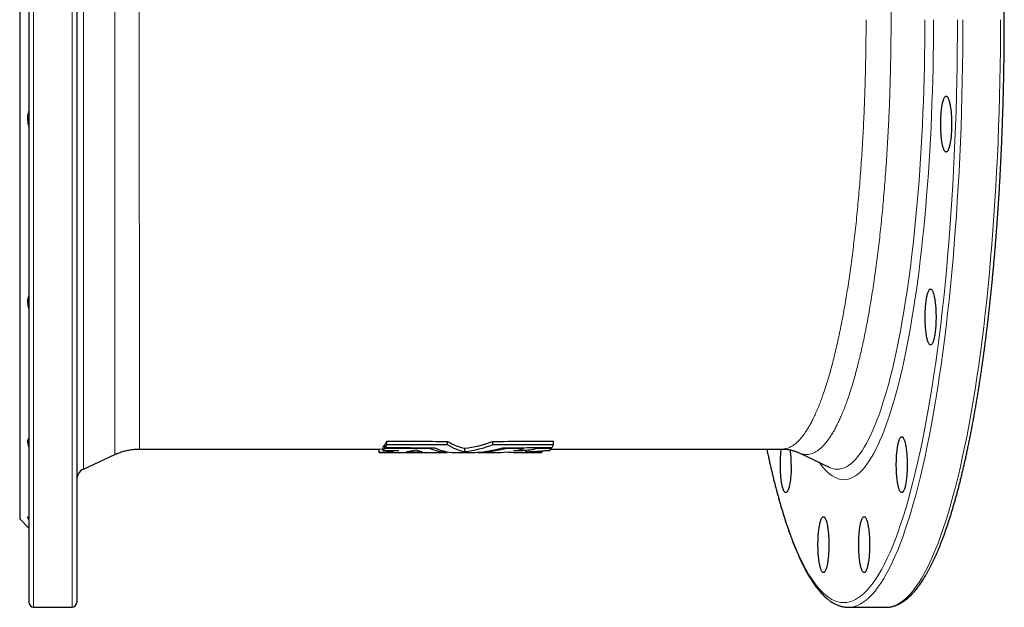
# Model space of a CAD drawing. Header units: millimetres. Extents: x -59 to 1005, y -244 to 874.
# Tile 1 of 4: x -59 to 364, y -244 to 8. Entities that reach past the tile are written whole.
import ezdxf

# ---------------------------------------------------------------- set-up
doc = ezdxf.new("R2010")
doc.units = ezdxf.units.MM

msp = doc.modelspace()

# ---------------------------------------------------------------- linework, layer by layer
at = {"color": 7, "linetype": 'Continuous', "lineweight": 25}
for p, q in [((-55.42, 258.89), (-55.42, 8.39)), ((-34.92, 258.89), (-34.92, 8.39)), ((-59.42, 222.89), (-59.42, 8.39)), ((-59.42, 8.39), (-59.42, -206.11)), ((-55.42, 8.39), (-55.42, -242.11)), ((-34.92, 8.39), (-34.92, -242.11)), ((98.47, -174.25), (98.47, -172.72)), ((124.57, -174.33), (124.57, -172.8)), ((144.02, -174.33), (144.02, -172.8)), ((170.12, -174.25), (170.12, -172.72)), ((-7.93, -176.11), (95.1, -176.11)), ((95.1, -176.11), (96.83, -176.05)), ((95.1, -177.61), (95.1, -176.11)), ((95.1, -177.61), (102.69, -177.61)), ((96.83, -176.69), (96.83, -175.18)), ((97.5, -174.36), (97.77, -174.36)), ((97.5, -175.87), (97.5, -174.36)), ((97.77, -175.48), (97.77, -173.96)), ((104.5, -177.55), (115.61, -177.56)), ((106.9, -177.28), (113.61, -177.29)), ((116.77, -177.61), (124.42, -177.61)), ((116.91, -175.92), (116.91, -175.53)), ((124.42, -177.61), (124.42, -177.33)), ((127.36, -177.61), (134.5, -177.61)), ((131.94, -177.3), (131.94, -175.79)), ((137.45, -177.61), (137.45, -177.49)), ((137.45, -177.61), (145.09, -177.61)), ((149.74, -175.92), (149.74, -175.53)), ((156.19, -177.61), (165.05, -177.61)), ((157.38, -175.91), (157.38, -175.51)), ((162.33, -175.9), (162.33, -175.5)), ((165.05, -177.61), (165.05, -176.9)), ((166.43, -176.69), (168.48, -176.69)), ((168.98, -176.11), (268.41, -176.11)), ((169.15, -175.87), (169.15, -175.48)), ((268.41, -176.1), (268.41, -176.1)), ((275.39, -177.64), (288.55, -183.93)), ((-32.03, -184.76), (-18.49, -178.45)), ((-59.42, -206.11), (-55.42, -210.11)), ((-53.42, -244.11), (-36.92, -244.11)), ((296.84, -244.11), (313.03, -244.11)), ((313.03, -244.11), (313.21, -244.11))]:
    msp.add_line(p, q, dxfattribs=at)
at = {"color": 8, "linetype": 'Continuous', "lineweight": 18}
for p, q in [((-53.42, 260.89), (-53.42, 8.39)), ((-36.92, 260.89), (-36.92, 8.39)), ((-32.03, 201.54), (-32.03, 8.39)), ((-53.42, 8.39), (-53.42, -244.11)), ((-36.92, 8.39), (-36.92, -244.11)), ((-32.03, 8.39), (-32.03, -184.76))]:
    msp.add_line(p, q, dxfattribs=at)
at = {"color": 8, "linetype": 'Continuous', "lineweight": 18, "flags": 128}
for points in [[(261.83, -176.11), (262.18, -177.77), (263.14, -182.09), (264.13, -186.28), (265.13, -190.34), (266.16, -194.27), (267.2, -198.05), (268.26, -201.7), (269.35, -205.2), (270.45, -208.55), (271.56, -211.75), (272.69, -214.81), (273.84, -217.71), (275, -220.45), (276.18, -223.04), (277.37, -225.47), (278.57, -227.74), (279.78, -229.85), (281, -231.79), (282.23, -233.57), (283.47, -235.19), (284.72, -236.64), (285.98, -237.91), (287.24, -239.03), (288.5, -239.97), (289.77, -240.74), (291.05, -241.34), (292.32, -241.77), (293.6, -242.02), (294.88, -242.11), (296.16, -242.02), (297.44, -241.77), (298.72, -241.34), (299.99, -240.74), (301.26, -239.97), (302.53, -239.03), (303.79, -237.91), (305.04, -236.64), (306.29, -235.19), (307.53, -233.57), (308.76, -231.79), (309.98, -229.85), (311.19, -227.74), (312.39, -225.47), (313.58, -223.04), (314.76, -220.45), (315.92, -217.71), (317.07, -214.81), (318.2, -211.75), (319.32, -208.55), (320.42, -205.2), (321.5, -201.7), (322.56, -198.05), (323.61, -194.27), (324.63, -190.34), (325.64, -186.28), (326.62, -182.09), (327.58, -177.77), (328.52, -173.32), (329.44, -168.74), (330.33, -164.04), (331.2, -159.23), (332.04, -154.3), (332.86, -149.25), (333.65, -144.1), (334.42, -138.85), (335.16, -133.49), (335.87, -128.04), (336.55, -122.5), (337.2, -116.86), (337.83, -111.14), (338.42, -105.33), (338.99, -99.45), (339.53, -93.5), (340.03, -87.47), (340.51, -81.38), (340.95, -75.23), (341.36, -69.02), (341.74, -62.76), (342.09, -56.44), (342.4, -50.09), (342.68, -43.69), (342.93, -37.26), (343.15, -30.8), (343.33, -24.31), (343.48, -17.79), (343.6, -11.26), (343.68, -4.72), (343.73, 1.83), (343.75, 8.39)], [(284.5, -181.99), (284.9, -182.56), (285.88, -183.83), (286.86, -184.97), (287.85, -185.98), (288.85, -186.86), (289.85, -187.6), (290.85, -188.21), (291.86, -188.69), (292.86, -189.02), (293.87, -189.23), (294.88, -189.29), (295.89, -189.23), (296.9, -189.02), (297.91, -188.69), (298.91, -188.21), (299.92, -187.6), (300.91, -186.86), (301.91, -185.98), (302.9, -184.97), (303.88, -183.83), (304.86, -182.56), (305.83, -181.15), (306.8, -179.62), (307.76, -177.96), (308.7, -176.16), (309.64, -174.25), (310.57, -172.2), (311.48, -170.04), (312.39, -167.75), (313.28, -165.34), (314.16, -162.81), (315.03, -160.16), (315.89, -157.4), (316.73, -154.53), (317.55, -151.54), (318.36, -148.44), (319.15, -145.24), (319.93, -141.93), (320.69, -138.52), (321.43, -135.01), (322.15, -131.39), (322.86, -127.69), (323.54, -123.89), (324.21, -120), (324.85, -116.02), (325.48, -111.95), (326.08, -107.81), (326.67, -103.58), (327.23, -99.28), (327.76, -94.9), (328.28, -90.45), (328.77, -85.94), (329.24, -81.36), (329.69, -76.72), (330.11, -72.02), (330.51, -67.26), (330.89, -62.45), (331.24, -57.6), (331.56, -52.7), (331.86, -47.75), (332.13, -42.77), (332.38, -37.76), (332.61, -32.71), (332.8, -27.63), (332.97, -22.53), (333.12, -17.41), (333.24, -12.27), (333.33, -7.12), (333.4, -1.96), (333.43, 3.22), (333.45, 8.39)], [(288.55, -183.93), (289.09, -184.17), (290.08, -184.5), (291.06, -184.7), (292.05, -184.76), (293.04, -184.7), (294.02, -184.5), (295.01, -184.17), (295.99, -183.71), (296.97, -183.11), (297.94, -182.39), (298.92, -181.53), (299.88, -180.54), (300.85, -179.43), (301.8, -178.18), (302.75, -176.81), (303.69, -175.31), (304.63, -173.68), (305.55, -171.93), (306.47, -170.06), (307.38, -168.06), (308.27, -165.95), (309.16, -163.71), (310.03, -161.36), (310.89, -158.89), (311.74, -156.3), (312.57, -153.6), (313.39, -150.79), (314.2, -147.87), (314.99, -144.85), (315.76, -141.72), (316.52, -138.48), (317.26, -135.15), (317.99, -131.72), (318.7, -128.19), (319.38, -124.57), (320.05, -120.85), (320.7, -117.05), (321.33, -113.16), (321.95, -109.19), (322.54, -105.14), (323.11, -101.01), (323.65, -96.81), (324.18, -92.53), (324.68, -88.19), (325.17, -83.77), (325.63, -79.3), (326.06, -74.76), (326.47, -70.17), (326.86, -65.53), (327.23, -60.83), (327.57, -56.09), (327.89, -51.3), (328.18, -46.47), (328.45, -41.6), (328.69, -36.7), (328.91, -31.77), (329.1, -26.81), (329.27, -21.83), (329.41, -16.82), (329.53, -11.8), (329.62, -6.76), (329.68, -1.72), (329.72, 3.33), (329.73, 8.39)], [(297.03, -244.11), (298.13, -244.02), (299.42, -243.76), (300.71, -243.33), (301.99, -242.73), (303.27, -241.95), (304.55, -241), (305.82, -239.88), (307.08, -238.59), (308.34, -237.13), (309.59, -235.51), (310.83, -233.71), (312.07, -231.75), (313.29, -229.63), (314.5, -227.34), (315.69, -224.89), (316.88, -222.28), (318.05, -219.51), (319.21, -216.59), (320.35, -213.51), (321.47, -210.28), (322.58, -206.9), (323.67, -203.37), (324.74, -199.7), (325.8, -195.89), (326.83, -191.93), (327.84, -187.84), (328.83, -183.61), (329.8, -179.25), (330.75, -174.77), (331.68, -170.15), (332.58, -165.42), (333.45, -160.56), (334.3, -155.59), (335.13, -150.51), (335.92, -145.32), (336.7, -140.03), (337.44, -134.63), (338.16, -129.13), (338.84, -123.54), (339.5, -117.86), (340.13, -112.09), (340.73, -106.24), (341.3, -100.31), (341.84, -94.31), (342.35, -88.24), (342.83, -82.1), (343.28, -75.9), (343.69, -69.64), (344.07, -63.32), (344.42, -56.96), (344.74, -50.55), (345.03, -44.11), (345.28, -37.62), (345.5, -31.11), (345.68, -24.57), (345.83, -18), (345.95, -11.42), (346.04, -4.82), (346.09, 1.78), (346.1, 8.39)], [(313.21, -244.11), (314.32, -244.02), (315.6, -243.76), (316.89, -243.33), (318.18, -242.73), (319.46, -241.95), (320.73, -241), (322, -239.88), (323.27, -238.59), (324.53, -237.13), (325.78, -235.51), (327.02, -233.71), (328.25, -231.75), (329.47, -229.63), (330.68, -227.34), (331.88, -224.89), (333.06, -222.28), (334.23, -219.51), (335.39, -216.59), (336.53, -213.51), (337.66, -210.28), (338.76, -206.9), (339.85, -203.37), (340.93, -199.7), (341.98, -195.89), (343.01, -191.93), (344.03, -187.84), (345.02, -183.61), (345.99, -179.25), (346.93, -174.77), (347.86, -170.15), (348.76, -165.42), (349.63, -160.56), (350.48, -155.59), (351.31, -150.51), (352.11, -145.32), (352.88, -140.03), (353.62, -134.63), (354.34, -129.13), (355.03, -123.54), (355.69, -117.86), (356.32, -112.09), (356.92, -106.24), (357.49, -100.31), (358.03, -94.31), (358.54, -88.24), (359.01, -82.1), (359.46, -75.9), (359.88, -69.64), (360.26, -63.32), (360.61, -56.96), (360.93, -50.55), (361.21, -44.11), (361.46, -37.62), (361.68, -31.11), (361.86, -24.57), (362.02, -18), (362.13, -11.42), (362.22, -4.82), (362.27, 1.78), (362.29, 8.39)]]:
    msp.add_lwpolyline(points, dxfattribs=at)
at = {"color": 7, "linetype": 'Continuous', "lineweight": 25, "flags": 128}
for points in [[(341.23, -36.48), (341.23, -37.18), (341.22, -37.87), (341.2, -38.56), (341.17, -39.25), (341.13, -39.92), (341.09, -40.58), (341.04, -41.23), (340.98, -41.87), (340.92, -42.48), (340.85, -43.07), (340.77, -43.65), (340.68, -44.19), (340.59, -44.71), (340.5, -45.21), (340.39, -45.67), (340.29, -46.11), (340.18, -46.51), (340.06, -46.87), (339.94, -47.2), (339.82, -47.5), (339.69, -47.76), (339.56, -47.98), (339.43, -48.16), (339.3, -48.3), (339.16, -48.4), (339.03, -48.46), (338.89, -48.48), (338.75, -48.46), (338.62, -48.4), (338.48, -48.3), (338.35, -48.16), (338.22, -47.98), (338.09, -47.76), (337.96, -47.5), (337.84, -47.2), (337.72, -46.87), (337.6, -46.51), (337.49, -46.11), (337.39, -45.67), (337.28, -45.21), (337.19, -44.71), (337.1, -44.19), (337.01, -43.65), (336.93, -43.07), (336.86, -42.48), (336.8, -41.87), (336.74, -41.23), (336.69, -40.58), (336.65, -39.92), (336.61, -39.25), (336.58, -38.56), (336.56, -37.87), (336.55, -37.18), (336.55, -36.48), (336.55, -35.78), (336.56, -35.09), (336.58, -34.4), (336.61, -33.71), (336.65, -33.04), (336.69, -32.38), (336.74, -31.73), (336.8, -31.09), (336.86, -30.48), (336.93, -29.89), (337.01, -29.31), (337.1, -28.77), (337.19, -28.25), (337.28, -27.75), (337.39, -27.29), (337.49, -26.85), (337.6, -26.45), (337.72, -26.09), (337.84, -25.76), (337.96, -25.46), (338.09, -25.2), (338.22, -24.98), (338.35, -24.8), (338.48, -24.66), (338.62, -24.56), (338.75, -24.5), (338.89, -24.48), (339.03, -24.5), (339.16, -24.56), (339.3, -24.66), (339.43, -24.8), (339.56, -24.98), (339.69, -25.2), (339.82, -25.46), (339.94, -25.76), (340.06, -26.09), (340.18, -26.45), (340.29, -26.85), (340.39, -27.29), (340.5, -27.75), (340.59, -28.25), (340.68, -28.77), (340.77, -29.31), (340.85, -29.89), (340.92, -30.48), (340.98, -31.09), (341.04, -31.73), (341.09, -32.38), (341.13, -33.04), (341.17, -33.71), (341.2, -34.4), (341.22, -35.09), (341.23, -35.78), (341.23, -36.48)], [(334.53, -119.39), (334.53, -120.09), (334.52, -120.78), (334.5, -121.47), (334.47, -122.16), (334.43, -122.83), (334.39, -123.49), (334.34, -124.14), (334.28, -124.78), (334.22, -125.39), (334.15, -125.98), (334.07, -126.56), (333.98, -127.1), (333.89, -127.63), (333.8, -128.12), (333.69, -128.58), (333.59, -129.02), (333.48, -129.42), (333.36, -129.78), (333.24, -130.11), (333.12, -130.41), (332.99, -130.67), (332.86, -130.89), (332.73, -131.07), (332.6, -131.21), (332.46, -131.31), (332.33, -131.37), (332.19, -131.39), (332.05, -131.37), (331.92, -131.31), (331.78, -131.21), (331.65, -131.07), (331.52, -130.89), (331.39, -130.67), (331.26, -130.41), (331.14, -130.11), (331.02, -129.78), (330.9, -129.42), (330.79, -129.02), (330.69, -128.58), (330.58, -128.12), (330.49, -127.63), (330.4, -127.1), (330.31, -126.56), (330.23, -125.98), (330.16, -125.39), (330.1, -124.78), (330.04, -124.14), (329.99, -123.49), (329.95, -122.83), (329.91, -122.16), (329.88, -121.47), (329.86, -120.78), (329.85, -120.09), (329.85, -119.39), (329.85, -118.69), (329.86, -118), (329.88, -117.31), (329.91, -116.62), (329.95, -115.95), (329.99, -115.29), (330.04, -114.64), (330.1, -114), (330.16, -113.39), (330.23, -112.8), (330.31, -112.22), (330.4, -111.68), (330.49, -111.16), (330.58, -110.66), (330.69, -110.2), (330.79, -109.76), (330.9, -109.36), (331.02, -109), (331.14, -108.67), (331.26, -108.37), (331.39, -108.11), (331.52, -107.89), (331.65, -107.71), (331.78, -107.57), (331.92, -107.47), (332.05, -107.41), (332.19, -107.39), (332.33, -107.41), (332.46, -107.47), (332.6, -107.57), (332.73, -107.71), (332.86, -107.89), (332.99, -108.11), (333.12, -108.37), (333.24, -108.67), (333.36, -109), (333.48, -109.36), (333.59, -109.76), (333.69, -110.2), (333.8, -110.66), (333.89, -111.16), (333.98, -111.68), (334.07, -112.22), (334.15, -112.8), (334.22, -113.39), (334.28, -114), (334.34, -114.64), (334.39, -115.29), (334.43, -115.95), (334.47, -116.62), (334.5, -117.31), (334.52, -118), (334.53, -118.69), (334.53, -119.39)], [(322.15, -182.85), (322.15, -183.55), (322.14, -184.24), (322.12, -184.93), (322.09, -185.61), (322.05, -186.29), (322.01, -186.95), (321.96, -187.6), (321.9, -188.23), (321.84, -188.85), (321.77, -189.44), (321.69, -190.01), (321.6, -190.56), (321.51, -191.08), (321.42, -191.58), (321.32, -192.04), (321.21, -192.47), (321.1, -192.87), (320.98, -193.24), (320.86, -193.57), (320.74, -193.87), (320.61, -194.12), (320.48, -194.34), (320.35, -194.52), (320.22, -194.67), (320.08, -194.77), (319.95, -194.83), (319.81, -194.85), (319.67, -194.83), (319.54, -194.77), (319.4, -194.67), (319.27, -194.52), (319.14, -194.34), (319.01, -194.12), (318.88, -193.87), (318.76, -193.57), (318.64, -193.24), (318.52, -192.87), (318.41, -192.47), (318.31, -192.04), (318.2, -191.58), (318.11, -191.08), (318.02, -190.56), (317.93, -190.01), (317.85, -189.44), (317.78, -188.85), (317.72, -188.23), (317.66, -187.6), (317.61, -186.95), (317.57, -186.29), (317.53, -185.61), (317.5, -184.93), (317.48, -184.24), (317.47, -183.55), (317.47, -182.85), (317.47, -182.15), (317.48, -181.45), (317.5, -180.76), (317.53, -180.08), (317.57, -179.41), (317.61, -178.74), (317.66, -178.09), (317.72, -177.46), (317.78, -176.85), (317.85, -176.25), (317.93, -175.68), (318.02, -175.13), (318.11, -174.61), (318.2, -174.12), (318.31, -173.65), (318.41, -173.22), (318.52, -172.82), (318.64, -172.46), (318.76, -172.12), (318.88, -171.83), (319.01, -171.57), (319.14, -171.35), (319.27, -171.17), (319.4, -171.03), (319.54, -170.93), (319.67, -170.87), (319.81, -170.85), (319.95, -170.87), (320.08, -170.93), (320.22, -171.03), (320.35, -171.17), (320.48, -171.35), (320.61, -171.57), (320.74, -171.83), (320.86, -172.12), (320.98, -172.46), (321.1, -172.82), (321.21, -173.22), (321.32, -173.65), (321.42, -174.12), (321.51, -174.61), (321.6, -175.13), (321.69, -175.68), (321.77, -176.25), (321.84, -176.85), (321.9, -177.46), (321.96, -178.09), (322.01, -178.74), (322.05, -179.41), (322.09, -180.08), (322.12, -180.76), (322.14, -181.45), (322.15, -182.15), (322.15, -182.85)], [(272.29, -182.85), (272.29, -183.55), (272.28, -184.24), (272.26, -184.93), (272.23, -185.61), (272.2, -186.29), (272.15, -186.95), (272.1, -187.6), (272.04, -188.23), (271.98, -188.85), (271.91, -189.44), (271.83, -190.01), (271.75, -190.56), (271.66, -191.08), (271.56, -191.58), (271.46, -192.04), (271.35, -192.47), (271.24, -192.87), (271.12, -193.24), (271, -193.57), (270.88, -193.87), (270.75, -194.12), (270.62, -194.34), (270.49, -194.52), (270.36, -194.67), (270.22, -194.77), (270.09, -194.83), (269.95, -194.85), (269.82, -194.83), (269.68, -194.77), (269.55, -194.67), (269.41, -194.52), (269.28, -194.34), (269.15, -194.12), (269.03, -193.87), (268.9, -193.57), (268.78, -193.24), (268.67, -192.87), (268.55, -192.47), (268.45, -192.04), (268.35, -191.58), (268.25, -191.08), (268.16, -190.56), (268.07, -190.01), (268, -189.44), (267.93, -188.85), (267.86, -188.23), (267.8, -187.6), (267.75, -186.95), (267.71, -186.29), (267.67, -185.61), (267.65, -184.93), (267.63, -184.24), (267.62, -183.55), (267.61, -182.85), (267.62, -182.15), (267.63, -181.45), (267.65, -180.76), (267.67, -180.08), (267.71, -179.41), (267.75, -178.74), (267.8, -178.09), (267.86, -177.46), (267.93, -176.85), (268, -176.25), (268.02, -176.11)], [(288.47, -217.19), (288.46, -217.89), (288.45, -218.58), (288.43, -219.27), (288.41, -219.96), (288.37, -220.63), (288.33, -221.29), (288.28, -221.94), (288.22, -222.58), (288.15, -223.19), (288.08, -223.78), (288.01, -224.36), (287.92, -224.9), (287.83, -225.42), (287.73, -225.92), (287.63, -226.38), (287.53, -226.82), (287.41, -227.22), (287.3, -227.58), (287.18, -227.91), (287.05, -228.21), (286.93, -228.47), (286.8, -228.69), (286.67, -228.87), (286.53, -229.01), (286.4, -229.11), (286.26, -229.17), (286.13, -229.19), (285.99, -229.17), (285.86, -229.11), (285.72, -229.01), (285.59, -228.87), (285.46, -228.69), (285.33, -228.47), (285.2, -228.21), (285.08, -227.91), (284.96, -227.58), (284.84, -227.22), (284.73, -226.82), (284.62, -226.38), (284.52, -225.92), (284.42, -225.42), (284.33, -224.9), (284.25, -224.36), (284.17, -223.78), (284.1, -223.19), (284.04, -222.58), (283.98, -221.94), (283.93, -221.29), (283.88, -220.63), (283.85, -219.96), (283.82, -219.27), (283.8, -218.58), (283.79, -217.89), (283.79, -217.19), (283.79, -216.49), (283.8, -215.8), (283.82, -215.11), (283.85, -214.42), (283.88, -213.75), (283.93, -213.09), (283.98, -212.44), (284.04, -211.8), (284.1, -211.19), (284.17, -210.6), (284.25, -210.02), (284.33, -209.48), (284.42, -208.96), (284.52, -208.46), (284.62, -208), (284.73, -207.56), (284.84, -207.16), (284.96, -206.8), (285.08, -206.47), (285.2, -206.17), (285.33, -205.91), (285.46, -205.69), (285.59, -205.51), (285.72, -205.37), (285.86, -205.27), (285.99, -205.21), (286.13, -205.19), (286.26, -205.21), (286.4, -205.27), (286.53, -205.37), (286.67, -205.51), (286.8, -205.69), (286.93, -205.91), (287.05, -206.17), (287.18, -206.47), (287.3, -206.8), (287.41, -207.16), (287.53, -207.56), (287.63, -208), (287.73, -208.46), (287.83, -208.96), (287.92, -209.48), (288.01, -210.02), (288.08, -210.6), (288.15, -211.19), (288.22, -211.8), (288.28, -212.44), (288.33, -213.09), (288.37, -213.75), (288.41, -214.42), (288.43, -215.11), (288.45, -215.8), (288.46, -216.49), (288.47, -217.19)], [(305.98, -217.19), (305.97, -217.89), (305.96, -218.58), (305.94, -219.27), (305.91, -219.96), (305.88, -220.63), (305.84, -221.29), (305.78, -221.94), (305.73, -222.58), (305.66, -223.19), (305.59, -223.78), (305.51, -224.36), (305.43, -224.9), (305.34, -225.42), (305.24, -225.92), (305.14, -226.38), (305.03, -226.82), (304.92, -227.22), (304.81, -227.58), (304.69, -227.91), (304.56, -228.21), (304.44, -228.47), (304.31, -228.69), (304.18, -228.87), (304.04, -229.01), (303.91, -229.11), (303.77, -229.17), (303.64, -229.19), (303.5, -229.17), (303.36, -229.11), (303.23, -229.01), (303.1, -228.87), (302.96, -228.69), (302.83, -228.47), (302.71, -228.21), (302.58, -227.91), (302.46, -227.58), (302.35, -227.22), (302.24, -226.82), (302.13, -226.38), (302.03, -225.92), (301.93, -225.42), (301.84, -224.9), (301.76, -224.36), (301.68, -223.78), (301.61, -223.19), (301.54, -222.58), (301.49, -221.94), (301.44, -221.29), (301.39, -220.63), (301.36, -219.96), (301.33, -219.27), (301.31, -218.58), (301.3, -217.89), (301.29, -217.19), (301.3, -216.49), (301.31, -215.8), (301.33, -215.11), (301.36, -214.42), (301.39, -213.75), (301.44, -213.09), (301.49, -212.44), (301.54, -211.8), (301.61, -211.19), (301.68, -210.6), (301.76, -210.02), (301.84, -209.48), (301.93, -208.96), (302.03, -208.46), (302.13, -208), (302.24, -207.56), (302.35, -207.16), (302.46, -206.8), (302.58, -206.47), (302.71, -206.17), (302.83, -205.91), (302.96, -205.69), (303.1, -205.51), (303.23, -205.37), (303.36, -205.27), (303.5, -205.21), (303.64, -205.19), (303.77, -205.21), (303.91, -205.27), (304.04, -205.37), (304.18, -205.51), (304.31, -205.69), (304.44, -205.91), (304.56, -206.17), (304.69, -206.47), (304.81, -206.8), (304.92, -207.16), (305.03, -207.56), (305.14, -208), (305.24, -208.46), (305.34, -208.96), (305.43, -209.48), (305.51, -210.02), (305.59, -210.6), (305.66, -211.19), (305.73, -211.8), (305.78, -212.44), (305.84, -213.09), (305.88, -213.75), (305.91, -214.42), (305.94, -215.11), (305.96, -215.8), (305.97, -216.49), (305.98, -217.19)], [(296.65, -244.11), (296.84, -244.11), (297.03, -244.11)]]:
    msp.add_lwpolyline(points, dxfattribs=at)
at = {"color": 7, "linetype": 'Continuous', "lineweight": 25}
for centre, radius, start, end in [((218.95, -182.64), 53.35, 359.7804, 6.6417), ((-29.92, -189.29), 5, 115, 180), ((-53.42, -242.11), 2, 180, 270), ((-36.92, -242.11), 2, 270, 0)]:
    msp.add_arc(centre, radius, start, end, dxfattribs=at)
for points, knots in [([(313.25, -244.1), (313.41, -244.1), (313.78, -244.09), (314.37, -244.04), (315.01, -243.94), (315.66, -243.81), (316.3, -243.65), (316.95, -243.44), (317.59, -243.21), (318.23, -242.93), (318.88, -242.61), (319.52, -242.26), (320.16, -241.87), (320.8, -241.44), (321.44, -240.97), (322.08, -240.46), (322.71, -239.92), (323.34, -239.34), (323.97, -238.72), (324.6, -238.06), (325.22, -237.37), (325.84, -236.64), (326.45, -235.87), (327.06, -235.07), (327.67, -234.23), (328.27, -233.36), (328.87, -232.45), (329.46, -231.51), (330.05, -230.54), (330.64, -229.53), (331.22, -228.48), (331.79, -227.41), (332.37, -226.3), (332.93, -225.16), (333.5, -223.98), (334.06, -222.78), (334.61, -221.54), (335.17, -220.26), (335.72, -218.96), (336.26, -217.62), (336.8, -216.25), (337.34, -214.85), (337.87, -213.42), (338.4, -211.96), (338.92, -210.46), (339.44, -208.94), (339.96, -207.38), (340.47, -205.79), (340.98, -204.18), (341.48, -202.53), (341.98, -200.85), (342.48, -199.15), (342.97, -197.41), (343.45, -195.64), (343.94, -193.85), (344.41, -192.02), (344.89, -190.17), (345.35, -188.29), (345.82, -186.38), (346.28, -184.44), (346.73, -182.48), (347.18, -180.49), (347.62, -178.47), (348.06, -176.42), (348.5, -174.35), (348.92, -172.26), (349.35, -170.13), (349.77, -167.98), (350.18, -165.81), (350.59, -163.61), (350.99, -161.38), (351.39, -159.13), (351.78, -156.86), (352.17, -154.57), (352.55, -152.25), (352.93, -149.9), (353.3, -147.54), (353.66, -145.15), (354.02, -142.74), (354.38, -140.31), (354.72, -137.85), (355.07, -135.38), (355.4, -132.88), (355.73, -130.37), (356.06, -127.83), (356.37, -125.28), (356.69, -122.71), (356.99, -120.11), (357.29, -117.5), (357.58, -114.87), (357.87, -112.22), (358.15, -109.56), (358.43, -106.88), (358.69, -104.18), (358.96, -101.47), (359.21, -98.74), (359.46, -95.99), (359.7, -93.23), (359.94, -90.45), (360.17, -87.66), (360.39, -84.86), (360.61, -82.04), (360.82, -79.21), (361.02, -76.37), (361.22, -73.52), (361.41, -70.65), (361.59, -67.77), (361.76, -64.88), (361.93, -61.98), (362.09, -59.07), (362.25, -56.15), (362.4, -53.22), (362.54, -50.29), (362.67, -47.34), (362.8, -44.39), (362.92, -41.42), (363.04, -38.46), (363.14, -35.48), (363.24, -32.5), (363.34, -29.51), (363.42, -26.52), (363.5, -23.52), (363.57, -20.51), (363.64, -17.51), (363.69, -14.5), (363.74, -11.48), (363.79, -8.47), (363.82, -5.45), (363.85, -2.42), (363.87, 0.6), (363.89, 3.62), (363.9, 6.65), (363.9, 9.67), (363.89, 12.7), (363.88, 15.72), (363.86, 18.75), (363.83, 21.77), (363.79, 24.79), (363.75, 27.81), (363.7, 30.82), (363.64, 33.83), (363.58, 36.84), (363.51, 39.84), (363.43, 42.84), (363.35, 45.84), (363.26, 48.83), (363.16, 51.81), (363.05, 54.79), (362.94, 57.76), (362.82, 60.72), (362.69, 63.67), (362.56, 66.62), (362.42, 69.56), (362.27, 72.49), (362.12, 75.41), (361.96, 78.32), (361.79, 81.22), (361.61, 84.11), (361.43, 86.99), (361.24, 89.86), (361.05, 92.72), (360.85, 95.56), (360.64, 98.39), (360.42, 101.21), (360.2, 104.02), (359.97, 106.81), (359.74, 109.59), (359.5, 112.35), (359.25, 115.1), (359, 117.83), (358.73, 120.55), (358.47, 123.25), (358.19, 125.93), (357.91, 128.6), (357.63, 131.25), (357.34, 133.88), (357.04, 136.5), (356.73, 139.09), (356.42, 141.67), (356.1, 144.23), (355.78, 146.76), (355.45, 149.28), (355.12, 151.78), (354.78, 154.26), (354.43, 156.71), (354.08, 159.15), (353.72, 161.56), (353.36, 163.95), (352.99, 166.32), (352.61, 168.67), (352.23, 170.99), (351.84, 173.29), (351.45, 175.57), (351.06, 177.82), (350.65, 180.05), (350.25, 182.25), (349.83, 184.43), (349.41, 186.58), (348.99, 188.71), (348.56, 190.81), (348.13, 192.88), (347.69, 194.93), (347.25, 196.96), (346.8, 198.95), (346.35, 200.92), (345.89, 202.86), (345.43, 204.77), (344.96, 206.66), (344.49, 208.51), (344.01, 210.34), (343.53, 212.14), (343.05, 213.91), (342.56, 215.65), (342.06, 217.36), (341.56, 219.04), (341.06, 220.69), (340.55, 222.32), (340.04, 223.91), (339.53, 225.47), (339.01, 227), (338.48, 228.49), (337.96, 229.96), (337.43, 231.4), (336.89, 232.8), (336.35, 234.18), (335.81, 235.52), (335.26, 236.82), (334.71, 238.1), (334.15, 239.35), (333.6, 240.56), (333.03, 241.74), (332.47, 242.88), (331.89, 244), (331.32, 245.08), (330.74, 246.12), (330.16, 247.14), (329.57, 248.12), (328.98, 249.06), (328.38, 249.97), (327.78, 250.85), (327.18, 251.7), (326.57, 252.5), (325.95, 253.28), (325.34, 254.02), (324.71, 254.72), (324.08, 255.39), (323.45, 256.02), (322.82, 256.61), (322.18, 257.17), (321.53, 257.68), (320.88, 258.16), (320.23, 258.6), (319.58, 259.01), (318.93, 259.37), (318.27, 259.69), (317.62, 259.98), (316.96, 260.22), (316.31, 260.43), (315.65, 260.6), (315, 260.73), (314.35, 260.82), (313.77, 260.87), (313.4, 260.88), (313.26, 260.88)], [0, 0, 0, 0, 0.002534, 0.006053, 0.009578, 0.013115, 0.01667, 0.020248, 0.023854, 0.027492, 0.031162, 0.034867, 0.038605, 0.042375, 0.046176, 0.050003, 0.053853, 0.057723, 0.061609, 0.065507, 0.069414, 0.073328, 0.077246, 0.081167, 0.085088, 0.089008, 0.092927, 0.096844, 0.100759, 0.10467, 0.108579, 0.112485, 0.116387, 0.120287, 0.124183, 0.128077, 0.131968, 0.135856, 0.139742, 0.143626, 0.147507, 0.151386, 0.155263, 0.159138, 0.163011, 0.166883, 0.170753, 0.174621, 0.178488, 0.182354, 0.186218, 0.190081, 0.193944, 0.197805, 0.201665, 0.205524, 0.209382, 0.213239, 0.217096, 0.220951, 0.224806, 0.228661, 0.232514, 0.236368, 0.24022, 0.244072, 0.247924, 0.251775, 0.255625, 0.259475, 0.263325, 0.267174, 0.271023, 0.274872, 0.27872, 0.282568, 0.286415, 0.290262, 0.294109, 0.297956, 0.301803, 0.305649, 0.309495, 0.31334, 0.317186, 0.321031, 0.324876, 0.328721, 0.332566, 0.336411, 0.340255, 0.344099, 0.347943, 0.351787, 0.355631, 0.359475, 0.363319, 0.367162, 0.371005, 0.374849, 0.378692, 0.382535, 0.386378, 0.390221, 0.394064, 0.397906, 0.401749, 0.405591, 0.409434, 0.413276, 0.417119, 0.420961, 0.424803, 0.428646, 0.432488, 0.43633, 0.440172, 0.444014, 0.447856, 0.451698, 0.45554, 0.459382, 0.463223, 0.467065, 0.470907, 0.474749, 0.478591, 0.482432, 0.486274, 0.490116, 0.493958, 0.497799, 0.501641, 0.505483, 0.509324, 0.513166, 0.517008, 0.52085, 0.524691, 0.528533, 0.532375, 0.536217, 0.540059, 0.5439, 0.547742, 0.551584, 0.555426, 0.559268, 0.56311, 0.566952, 0.570794, 0.574636, 0.578479, 0.582321, 0.586163, 0.590005, 0.593848, 0.59769, 0.601533, 0.605375, 0.609218, 0.613061, 0.616904, 0.620747, 0.62459, 0.628433, 0.632276, 0.636119, 0.639963, 0.643806, 0.64765, 0.651494, 0.655337, 0.659181, 0.663026, 0.66687, 0.670714, 0.674559, 0.678404, 0.682249, 0.686094, 0.68994, 0.693785, 0.697631, 0.701477, 0.705323, 0.70917, 0.713017, 0.716864, 0.720711, 0.724559, 0.728407, 0.732255, 0.736104, 0.739953, 0.743802, 0.747652, 0.751502, 0.755353, 0.759204, 0.763055, 0.766907, 0.77076, 0.774613, 0.778467, 0.782322, 0.786177, 0.790033, 0.793889, 0.797747, 0.801605, 0.805464, 0.809324, 0.813186, 0.817048, 0.820911, 0.824776, 0.828642, 0.832509, 0.836377, 0.840247, 0.844119, 0.847993, 0.851868, 0.855745, 0.859624, 0.863506, 0.867389, 0.871275, 0.875164, 0.879055, 0.882949, 0.886846, 0.890746, 0.894649, 0.898555, 0.902464, 0.906376, 0.91029, 0.914208, 0.918128, 0.922049, 0.925972, 0.929893, 0.933813, 0.93773, 0.94164, 0.945541, 0.949431, 0.953305, 0.95716, 0.960993, 0.964798, 0.968573, 0.972316, 0.976024, 0.979698, 0.983337, 0.986945, 0.990524, 0.99408, 0.997617, 1, 1, 1, 1]), ([(-55.42, -37.51), (-55.58, -36.96), (-55.71, -36.4), (-55.83, -35.56), (-55.86, -35.27), (-55.91, -34.71), (-55.92, -34.42), (-55.92, -33.58), (-55.88, -33.03), (-55.71, -31.97), (-55.58, -31.45), (-55.42, -30.95)], [0, 0, 0, 0, 0.25, 0.25, 0.375, 0.375, 0.5, 0.5, 0.75, 0.75, 1, 1, 1, 1]), ([(-55.42, -115.77), (-55.58, -115.24), (-55.71, -114.72), (-55.83, -113.96), (-55.86, -113.71), (-55.91, -113.21), (-55.92, -112.96), (-55.92, -112.25), (-55.88, -111.8), (-55.71, -110.96), (-55.58, -110.57), (-55.42, -110.21)], [0, 0, 0, 0, 0.25, 0.25, 0.375, 0.375, 0.5, 0.5, 0.75, 0.75, 1, 1, 1, 1]), ([(-55.42, -175.12), (-55.58, -174.7), (-55.71, -174.3), (-55.83, -173.73), (-55.86, -173.55), (-55.91, -173.2), (-55.92, -173.03), (-55.92, -172.55), (-55.88, -172.27), (-55.71, -171.78), (-55.58, -171.58), (-55.42, -171.41)], [0, 0, 0, 0, 0.25, 0.25, 0.375, 0.375, 0.5, 0.5, 0.75, 0.75, 1, 1, 1, 1]), ([(-18.49, -178.45), (-18.35, -178.39), (-17.9, -178.18), (-17.14, -177.86), (-16.22, -177.52), (-15.29, -177.21), (-14.35, -176.94), (-13.4, -176.71), (-12.45, -176.52), (-11.5, -176.36), (-10.54, -176.24), (-9.58, -176.16), (-8.71, -176.11), (-8.16, -176.11), (-7.93, -176.11)], [0, 0, 0, 0, 0.044397, 0.135033, 0.225325, 0.315288, 0.404935, 0.494279, 0.58333, 0.672096, 0.760586, 0.848806, 0.936761, 1, 1, 1, 1]), ([(162.33, -175.9), (162.27, -175.97), (162.16, -176.05), (161.92, -176.15), (161.83, -176.19), (161.62, -176.26), (161.49, -176.29), (161.1, -176.38), (160.79, -176.44), (160.09, -176.55), (159.68, -176.6), (158.82, -176.68), (158.35, -176.72), (157.61, -176.77), (157.35, -176.78), (156.83, -176.81), (156.56, -176.82), (155.75, -176.86), (155.2, -176.87), (154.05, -176.9), (153.48, -176.91), (152.9, -176.91)], [0, 0, 0, 0, 0.125, 0.125, 0.1875, 0.1875, 0.25, 0.25, 0.375, 0.375, 0.5, 0.5, 0.625, 0.625, 0.6875, 0.6875, 0.75, 0.75, 0.875, 0.875, 1, 1, 1, 1]), ([(157.97, -177.25), (158.87, -177.24), (159.74, -177.22), (161, -177.17), (161.41, -177.16), (162.21, -177.12), (162.59, -177.1), (163.32, -177.06), (163.67, -177.03), (164.34, -176.98), (164.66, -176.95), (165.53, -176.85), (166.03, -176.78), (166.43, -176.69)], [0, 0, 0, 0, 0.25, 0.25, 0.375, 0.375, 0.5, 0.5, 0.625, 0.625, 0.75, 0.75, 1, 1, 1, 1]), ([(261.74, -176.11), (261.76, -176.18), (261.92, -176.93), (262.22, -178.36), (262.67, -180.38), (263.12, -182.37), (263.57, -184.34), (264.03, -186.28), (264.49, -188.19), (264.96, -190.07), (265.43, -191.92), (265.91, -193.75), (266.39, -195.54), (266.87, -197.31), (267.36, -199.05), (267.86, -200.75), (268.36, -202.43), (268.86, -204.08), (269.37, -205.7), (269.88, -207.29), (270.39, -208.84), (270.91, -210.37), (271.44, -211.86), (271.97, -213.33), (272.5, -214.76), (273.03, -216.16), (273.57, -217.53), (274.12, -218.87), (274.66, -220.18), (275.22, -221.45), (275.77, -222.69), (276.33, -223.9), (276.89, -225.07), (277.46, -226.22), (278.03, -227.33), (278.61, -228.4), (279.19, -229.45), (279.77, -230.46), (280.36, -231.43), (280.95, -232.38), (281.55, -233.28), (282.15, -234.16), (282.75, -235), (283.36, -235.8), (283.98, -236.57), (284.6, -237.31), (285.22, -238.01), (285.85, -238.67), (286.48, -239.3), (287.12, -239.89), (287.76, -240.44), (288.4, -240.95), (289.05, -241.43), (289.7, -241.87), (290.35, -242.26), (291.01, -242.62), (291.66, -242.94), (292.32, -243.22), (292.97, -243.46), (293.63, -243.67), (294.28, -243.83), (294.94, -243.96), (295.59, -244.05), (296.14, -244.1), (296.48, -244.1), (296.61, -244.1)], [0, 0, 0, 0, 0.001571, 0.017832, 0.034096, 0.050363, 0.066631, 0.082903, 0.099177, 0.115455, 0.131736, 0.14802, 0.164308, 0.180599, 0.196895, 0.213194, 0.229499, 0.245808, 0.262122, 0.278442, 0.294767, 0.311099, 0.327437, 0.343781, 0.360133, 0.376493, 0.392861, 0.409238, 0.425623, 0.442019, 0.458424, 0.47484, 0.491268, 0.507707, 0.524158, 0.540622, 0.557099, 0.573589, 0.590091, 0.606607, 0.623134, 0.639673, 0.65622, 0.672775, 0.689333, 0.705888, 0.722435, 0.738965, 0.755468, 0.771933, 0.788347, 0.804694, 0.820959, 0.837125, 0.853177, 0.8691, 0.884884, 0.900523, 0.916015, 0.931365, 0.946581, 0.96168, 0.97668, 0.991605, 1, 1, 1, 1]), ([(268.41, -176.11), (268.62, -176.12), (269.09, -176.12), (269.82, -176.16), (270.58, -176.24), (271.32, -176.36), (272.02, -176.49), (272.69, -176.66), (273.31, -176.83), (273.9, -177.03), (274.44, -177.23), (274.94, -177.43), (275.24, -177.57), (275.39, -177.65)], [0, 0, 0, 0, 0.077526, 0.175673, 0.273149, 0.369495, 0.464387, 0.55765, 0.649243, 0.739223, 0.827721, 0.914924, 1, 1, 1, 1]), ([(-55.42, -206.54), (-55.58, -206.28), (-55.71, -206.06), (-55.83, -205.78), (-55.86, -205.69), (-55.91, -205.54), (-55.92, -205.48), (-55.92, -205.31), (-55.88, -205.24), (-55.71, -205.18), (-55.58, -205.19), (-55.42, -205.23)], [0, 0, 0, 0, 0.25, 0.25, 0.375, 0.375, 0.5, 0.5, 0.75, 0.75, 1, 1, 1, 1])]:
    msp.add_open_spline(points, degree=3, knots=knots, dxfattribs=at)
at = {"color": 8, "linetype": 'Continuous', "lineweight": 18}
for points, knots in [([(-18.5, -178.44), (-18.5, -178.45), (-18.5, -178.47), (-18.5, -178.37), (-18.5, -178.14), (-18.5, -177.75), (-18.5, -177.23), (-18.49, -176.57), (-18.49, -175.76), (-18.49, -174.81), (-18.49, -173.72), (-18.49, -172.48), (-18.49, -171.06), (-18.49, -169.47), (-18.49, -167.73), (-18.49, -165.87), (-18.49, -163.9), (-18.49, -161.84), (-18.49, -159.64), (-18.49, -157.32), (-18.49, -154.87), (-18.49, -152.29), (-18.49, -149.6), (-18.49, -146.73), (-18.49, -143.69), (-18.49, -140.47), (-18.49, -137.12), (-18.49, -133.71), (-18.49, -130.24), (-18.49, -126.73), (-18.49, -123.11), (-18.48, -119.39), (-18.48, -115.57), (-18.48, -111.66), (-18.48, -107.66), (-18.48, -103.49), (-18.48, -99.17), (-18.48, -94.69), (-18.48, -90.11), (-18.48, -85.53), (-18.48, -80.95), (-18.48, -76.38), (-18.48, -71.75), (-18.48, -67.05), (-18.48, -62.3), (-18.48, -57.49), (-18.48, -52.63), (-18.48, -47.65), (-18.48, -42.53), (-18.48, -37.28), (-18.48, -32), (-18.48, -27.02), (-18.48, -22.36), (-18.48, -18.02), (-18.48, -13.66), (-18.48, -9.29), (-18.48, -4.89), (-18.48, -0.46), (-18.48, 3.96), (-18.48, 8.38), (-18.48, 12.78), (-18.48, 17.16), (-18.48, 21.54), (-18.48, 25.92), (-18.48, 30.28), (-18.48, 34.63), (-18.48, 38.97), (-18.48, 43.29), (-18.48, 47.59), (-18.48, 51.95), (-18.48, 56.37), (-18.48, 60.85), (-18.48, 65.29), (-18.48, 69.7), (-18.48, 74.23), (-18.48, 78.87), (-18.48, 83.63), (-18.48, 88.33), (-18.48, 92.97), (-18.48, 97.54), (-18.48, 102.04), (-18.48, 106.48), (-18.48, 110.91), (-18.48, 115.33), (-18.48, 119.74), (-18.48, 124.06), (-18.48, 128.2), (-18.48, 132.19), (-18.48, 136.01), (-18.49, 139.73), (-18.49, 143.35), (-18.49, 146.87), (-18.49, 150.29), (-18.49, 153.6), (-18.49, 156.84), (-18.49, 160.03), (-18.49, 163.14), (-18.49, 166.12), (-18.49, 168.92), (-18.49, 171.54), (-18.49, 174), (-18.49, 176.33), (-18.49, 178.53), (-18.49, 180.6), (-18.49, 182.54), (-18.49, 184.34), (-18.49, 186.04), (-18.49, 187.63), (-18.49, 189.09), (-18.49, 190.4), (-18.49, 191.53), (-18.49, 192.5), (-18.49, 193.31), (-18.5, 193.99), (-18.5, 194.52), (-18.5, 194.91), (-18.5, 195.14), (-18.5, 195.25), (-18.5, 195.22), (-18.5, 195.22)], [0, 0, 0, 0, 0.001091, 0.01034, 0.019137, 0.027937, 0.036737, 0.045534, 0.054331, 0.063131, 0.071931, 0.080728, 0.089977, 0.09923, 0.108483, 0.117732, 0.126529, 0.135329, 0.144129, 0.152926, 0.161722, 0.170523, 0.179323, 0.188119, 0.197368, 0.206621, 0.215874, 0.225124, 0.23392, 0.24272, 0.25152, 0.260317, 0.269114, 0.277914, 0.286714, 0.29551, 0.304759, 0.314012, 0.323265, 0.332514, 0.341311, 0.350111, 0.358911, 0.367708, 0.376504, 0.385304, 0.394104, 0.402901, 0.41215, 0.421403, 0.430656, 0.439905, 0.447382, 0.454861, 0.462341, 0.469818, 0.477362, 0.484909, 0.492455, 0.5, 0.507473, 0.51495, 0.522427, 0.529904, 0.537377, 0.54485, 0.552327, 0.559804, 0.567281, 0.574754, 0.582664, 0.590577, 0.598492, 0.606405, 0.614315, 0.623112, 0.631912, 0.640712, 0.649508, 0.658305, 0.667105, 0.675905, 0.684701, 0.69395, 0.703203, 0.712456, 0.721705, 0.730501, 0.739301, 0.748101, 0.756898, 0.765695, 0.774495, 0.783295, 0.792091, 0.80134, 0.810593, 0.819846, 0.829095, 0.837892, 0.846692, 0.855492, 0.864288, 0.873085, 0.881885, 0.890685, 0.899482, 0.908731, 0.917984, 0.927237, 0.936486, 0.945282, 0.954083, 0.962883, 0.971679, 0.980476, 0.989276, 0.998076, 1, 1, 1, 1]), ([(275.39, 194.42), (275.42, 194.44), (275.8, 194.64), (276.53, 194.89), (277.57, 195.16), (278.59, 195.25), (279.6, 195.21), (280.61, 195.02), (281.61, 194.69), (282.62, 194.21), (283.62, 193.6), (284.61, 192.84), (285.62, 191.93), (286.64, 190.85), (287.67, 189.6), (288.69, 188.2), (289.69, 186.67), (290.67, 185.02), (291.61, 183.27), (292.55, 181.39), (293.48, 179.37), (294.39, 177.22), (295.3, 174.94), (296.19, 172.53), (297.08, 169.96), (297.97, 167.21), (298.87, 164.28), (299.74, 161.22), (300.58, 158.09), (301.4, 154.88), (302.18, 151.62), (302.94, 148.25), (303.68, 144.77), (304.41, 141.19), (305.12, 137.5), (305.8, 133.72), (306.48, 129.77), (307.14, 125.66), (307.8, 121.39), (308.42, 117.01), (309.02, 112.62), (309.58, 108.22), (310.1, 103.82), (310.61, 99.34), (311.08, 94.8), (311.54, 90.18), (311.96, 85.51), (312.37, 80.78), (312.75, 75.9), (313.11, 70.9), (313.45, 65.75), (313.76, 60.56), (314.03, 55.56), (314.26, 50.75), (314.46, 46.16), (314.63, 41.54), (314.79, 36.9), (314.91, 32.21), (315.02, 27.49), (315.1, 22.72), (315.16, 17.95), (315.2, 13.17), (315.21, 9.98), (315.21, 8.39)], [0, 0, 0, 0, 0.001335, 0.018807, 0.036272, 0.052882, 0.069499, 0.086116, 0.102727, 0.119337, 0.135954, 0.152571, 0.169181, 0.186646, 0.204118, 0.22159, 0.239055, 0.255666, 0.272282, 0.288899, 0.30551, 0.32212, 0.338737, 0.355354, 0.371964, 0.389429, 0.406901, 0.424373, 0.441837, 0.458448, 0.475064, 0.491681, 0.508291, 0.524902, 0.541518, 0.558135, 0.574745, 0.59221, 0.609682, 0.627154, 0.644618, 0.661229, 0.677845, 0.694462, 0.711072, 0.727682, 0.744299, 0.760916, 0.777526, 0.794991, 0.812462, 0.829934, 0.847399, 0.862531, 0.87767, 0.892811, 0.90795, 0.923082, 0.938461, 0.953847, 0.969235, 0.984621, 1, 1, 1, 1]), ([(-7.93, 192.89), (-7.93, 192.89), (-7.93, 192.91), (-7.93, 192.83), (-7.94, 192.63), (-7.94, 192.27), (-7.94, 191.75), (-7.94, 191.07), (-7.94, 190.24), (-7.94, 189.27), (-7.95, 188.17), (-7.95, 186.95), (-7.95, 185.6), (-7.95, 184.11), (-7.95, 182.49), (-7.95, 180.73), (-7.96, 178.84), (-7.96, 176.79), (-7.96, 174.57), (-7.96, 172.16), (-7.96, 169.63), (-7.96, 166.99), (-7.97, 164.28), (-7.97, 161.49), (-7.97, 158.59), (-7.97, 155.57), (-7.97, 152.43), (-7.97, 149.19), (-7.97, 145.84), (-7.97, 142.33), (-7.98, 138.65), (-7.98, 134.79), (-7.98, 130.83), (-7.98, 126.84), (-7.98, 122.81), (-7.98, 118.77), (-7.98, 114.64), (-7.98, 110.43), (-7.98, 106.14), (-7.98, 101.78), (-7.98, 97.34), (-7.99, 92.76), (-7.99, 88.04), (-7.99, 83.17), (-7.99, 78.23), (-7.99, 73.23), (-7.99, 68.14), (-7.99, 62.99), (-7.99, 57.8), (-7.99, 52.56), (-7.99, 47.28), (-7.99, 41.97), (-7.99, 36.63), (-7.99, 31.54), (-7.99, 26.71), (-7.99, 22.14), (-7.99, 17.56), (-7.99, 12.98), (-7.99, 8.47), (-7.99, 4.06), (-7.99, -0.28), (-7.99, -4.6), (-7.99, -8.94), (-7.99, -13.27), (-7.99, -17.61), (-7.99, -21.93), (-7.99, -26.48), (-7.99, -31.23), (-7.99, -36.2), (-7.99, -41.13), (-7.99, -46.02), (-7.99, -50.88), (-7.99, -55.68), (-7.99, -60.44), (-7.99, -65.23), (-7.99, -70.03), (-7.99, -74.85), (-7.98, -79.61), (-7.98, -84.2), (-7.98, -88.65), (-7.98, -92.95), (-7.98, -97.18), (-7.98, -101.32), (-7.98, -105.38), (-7.98, -109.35), (-7.98, -113.23), (-7.98, -117.08), (-7.98, -120.9), (-7.97, -124.67), (-7.97, -128.33), (-7.97, -131.82), (-7.97, -135.13), (-7.97, -138.28), (-7.97, -141.32), (-7.97, -144.25), (-7.97, -147.05), (-7.96, -149.74), (-7.96, -152.31), (-7.96, -154.8), (-7.96, -157.19), (-7.96, -159.49), (-7.96, -161.64), (-7.96, -163.62), (-7.95, -165.43), (-7.95, -167.08), (-7.95, -168.59), (-7.95, -169.96), (-7.95, -171.2), (-7.95, -172.3), (-7.94, -173.27), (-7.94, -174.11), (-7.94, -174.81), (-7.94, -175.38), (-7.94, -175.79), (-7.93, -176.03), (-7.93, -176.12), (-7.93, -176.1), (-7.93, -176.1)], [0, 0, 0, 0, 0.000152, 0.008951, 0.017751, 0.026547, 0.035796, 0.045048, 0.0543, 0.063549, 0.072345, 0.081145, 0.089944, 0.09874, 0.107536, 0.116336, 0.125136, 0.133932, 0.14318, 0.152433, 0.161685, 0.170933, 0.179729, 0.188529, 0.197328, 0.206125, 0.214921, 0.22372, 0.23252, 0.241316, 0.250564, 0.259816, 0.269069, 0.278317, 0.287113, 0.295913, 0.304712, 0.313508, 0.322304, 0.331104, 0.339903, 0.348699, 0.357948, 0.3672, 0.376452, 0.385701, 0.395042, 0.404388, 0.413734, 0.423075, 0.432417, 0.441763, 0.451108, 0.46045, 0.468359, 0.476272, 0.484186, 0.492099, 0.500008, 0.507485, 0.514964, 0.522443, 0.52992, 0.537464, 0.54501, 0.552556, 0.5601, 0.568896, 0.577696, 0.586495, 0.595291, 0.604087, 0.612887, 0.621686, 0.630482, 0.639731, 0.648983, 0.658236, 0.667484, 0.67628, 0.68508, 0.693879, 0.702675, 0.711472, 0.720271, 0.729071, 0.737867, 0.747115, 0.756368, 0.76562, 0.774869, 0.783665, 0.792464, 0.801264, 0.81006, 0.818856, 0.827656, 0.836456, 0.845252, 0.8545, 0.863753, 0.873005, 0.882254, 0.89105, 0.89985, 0.908649, 0.917445, 0.926242, 0.935041, 0.943841, 0.952637, 0.961886, 0.971138, 0.980391, 0.989639, 0.998435, 1, 1, 1, 1]), ([(268.41, -176.1), (268.67, -176.09), (269.28, -176.09), (270.24, -175.9), (271.28, -175.55), (272.33, -175.04), (273.35, -174.4), (274.35, -173.61), (275.33, -172.7), (276.31, -171.65), (277.28, -170.47), (278.24, -169.15), (279.19, -167.69), (280.14, -166.1), (281.1, -164.34), (282.05, -162.42), (283.02, -160.32), (283.97, -158.07), (284.89, -155.73), (285.79, -153.29), (286.66, -150.77), (287.51, -148.13), (288.35, -145.37), (289.17, -142.49), (289.98, -139.5), (290.77, -136.39), (291.55, -133.12), (292.33, -129.68), (293.11, -126.06), (293.86, -122.33), (294.58, -118.56), (295.27, -114.74), (295.92, -110.9), (296.56, -106.96), (297.17, -102.94), (297.76, -98.83), (298.33, -94.64), (298.87, -90.37), (299.4, -85.95), (299.92, -81.38), (300.41, -76.65), (300.88, -71.86), (301.32, -67.07), (301.72, -62.31), (302.09, -57.57), (302.43, -52.79), (302.75, -47.95), (303.04, -43.07), (303.3, -38.16), (303.54, -33.2), (303.75, -28.13), (303.94, -22.95), (304.11, -17.65), (304.24, -12.33), (304.33, -7.5), (304.4, -3.16), (304.43, 0.69), (304.46, 4.54), (304.46, 7.11), (304.46, 8.39)], [0, 0, 0, 0, 0.01369, 0.032189, 0.050695, 0.069201, 0.0877, 0.105294, 0.122895, 0.140495, 0.158089, 0.175683, 0.193284, 0.210884, 0.228478, 0.246977, 0.265483, 0.28399, 0.302488, 0.320082, 0.337683, 0.355283, 0.372877, 0.390471, 0.408072, 0.425672, 0.443266, 0.461765, 0.480271, 0.498778, 0.517276, 0.53487, 0.55247, 0.570071, 0.587665, 0.605258, 0.622859, 0.640459, 0.658053, 0.676552, 0.695058, 0.713564, 0.732063, 0.749656, 0.767257, 0.784857, 0.802451, 0.820045, 0.837645, 0.855245, 0.872839, 0.891337, 0.909844, 0.92835, 0.946848, 0.960125, 0.973401, 0.986701, 1, 1, 1, 1]), ([(315.21, 8.39), (315.21, 6.66), (315.2, 3.19), (315.16, -2), (315.09, -7.18), (314.99, -12.33), (314.86, -17.46), (314.71, -22.56), (314.53, -27.64), (314.32, -32.7), (314.09, -37.72), (313.82, -42.71), (313.53, -47.74), (313.2, -52.81), (312.84, -57.92), (312.45, -62.96), (312.04, -67.87), (311.61, -72.64), (311.16, -77.26), (310.69, -81.82), (310.19, -86.3), (309.67, -90.72), (309.12, -95.06), (308.55, -99.32), (307.95, -103.57), (307.31, -107.8), (306.64, -112.01), (305.95, -116.11), (305.24, -120.04), (304.53, -123.8), (303.81, -127.4), (303.06, -130.9), (302.3, -134.29), (301.53, -137.57), (300.73, -140.74), (299.92, -143.79), (299.08, -146.78), (298.2, -149.7), (297.3, -152.53), (296.38, -155.22), (295.46, -157.73), (294.54, -160.07), (293.63, -162.24), (292.7, -164.28), (291.77, -166.19), (290.82, -167.96), (289.87, -169.6), (288.9, -171.11), (287.92, -172.5), (286.9, -173.77), (285.87, -174.9), (284.83, -175.88), (283.8, -176.69), (282.78, -177.34), (281.78, -177.84), (280.77, -178.19), (279.77, -178.41), (278.76, -178.47), (277.75, -178.4), (276.75, -178.18), (275.96, -177.92), (275.51, -177.69), (275.4, -177.63)], [0, 0, 0, 0, 0.016727, 0.033457, 0.050183, 0.066795, 0.083413, 0.10003, 0.116642, 0.133253, 0.149871, 0.166489, 0.1831, 0.200566, 0.218039, 0.235512, 0.252978, 0.269589, 0.286207, 0.302825, 0.319436, 0.336048, 0.352665, 0.369283, 0.385895, 0.40336, 0.420833, 0.438306, 0.455772, 0.472384, 0.489002, 0.505619, 0.522231, 0.538843, 0.555461, 0.572078, 0.58869, 0.606156, 0.623629, 0.641102, 0.658568, 0.67518, 0.691798, 0.708416, 0.725027, 0.741639, 0.758257, 0.774875, 0.791487, 0.808952, 0.826426, 0.843899, 0.861365, 0.877976, 0.894594, 0.911212, 0.927824, 0.944436, 0.961054, 0.977672, 0.994283, 1, 1, 1, 1])]:
    msp.add_open_spline(points, degree=3, knots=knots, dxfattribs=at)
at = {"color": 7, "linetype": 'Continuous', "lineweight": 25}
for points in [[(97.77, -173.96), (98, -173.59), (98.23, -173.18), (98.47, -172.72)], [(98.47, -172.72), (107.17, -172.76), (115.87, -172.79), (124.57, -172.8)], [(124.57, -172.8), (127.01, -174.33), (129.46, -175.32), (131.94, -175.79)], [(131.94, -175.79), (135.99, -175.32), (140.02, -174.33), (144.02, -172.8)], [(144.02, -172.8), (152.72, -172.79), (161.42, -172.76), (170.12, -172.72)], [(103.54, -176.7), (100.73, -177.28), (97.92, -177.58), (95.1, -177.61)], [(96.83, -175.18), (97.05, -174.95), (97.28, -174.68), (97.5, -174.36)], [(97.5, -175.87), (97.28, -176.19), (97.05, -176.46), (96.83, -176.69)], [(96.83, -176.69), (99.06, -176.69), (101.3, -176.7), (103.54, -176.7)], [(116.91, -175.92), (110.44, -175.91), (103.97, -175.9), (97.5, -175.87)], [(98.47, -174.25), (98.23, -174.7), (98, -175.11), (97.77, -175.48)], [(97.77, -175.48), (104.85, -175.5), (111.93, -175.52), (119.02, -175.53)], [(124.57, -174.33), (115.87, -174.31), (107.17, -174.29), (98.47, -174.25)], [(102.69, -177.61), (103.29, -177.6), (103.9, -177.59), (104.5, -177.55)], [(110.99, -176.59), (109.63, -176.89), (108.26, -177.12), (106.9, -177.28)], [(113.61, -177.29), (112.74, -177.12), (111.86, -176.89), (110.99, -176.59)], [(115.61, -177.56), (116, -177.59), (116.38, -177.6), (116.77, -177.61)], [(124.42, -177.61), (121.9, -177.59), (119.4, -177.03), (116.91, -175.92)], [(119.02, -175.53), (121.79, -176.9), (124.57, -177.58), (127.36, -177.61)], [(131.94, -177.3), (129.47, -176.83), (127.01, -175.84), (124.57, -174.33)], [(144.02, -174.33), (140.02, -175.84), (135.99, -176.83), (131.94, -177.3)], [(134.5, -177.61), (139.08, -177.58), (143.64, -176.9), (148.17, -175.53)], [(149.74, -175.92), (145.66, -177.03), (141.56, -177.59), (137.45, -177.61)], [(170.12, -174.25), (161.42, -174.29), (152.72, -174.31), (144.02, -174.33)], [(145.09, -177.61), (146.7, -177.6), (148.32, -177.51), (149.93, -177.33)], [(148.17, -175.53), (155.26, -175.52), (162.34, -175.5), (169.42, -175.48)], [(157.38, -175.91), (154.84, -175.91), (152.29, -175.92), (149.74, -175.92)], [(149.93, -177.33), (152.01, -177.5), (154.1, -177.6), (156.19, -177.61)], [(152.9, -176.91), (154.4, -176.65), (155.89, -176.31), (157.38, -175.91)], [(165.05, -177.61), (162.69, -177.59), (160.33, -177.47), (157.97, -177.25)], [(169.15, -175.87), (166.88, -175.88), (164.6, -175.89), (162.33, -175.9)], [(168.48, -176.69), (168.7, -176.46), (168.93, -176.19), (169.15, -175.87)], [(169.42, -175.48), (169.65, -175.11), (169.89, -174.7), (170.12, -174.25)]]:
    msp.add_open_spline(points, degree=3, dxfattribs=at)

doc.saveas('drawing.dxf')
